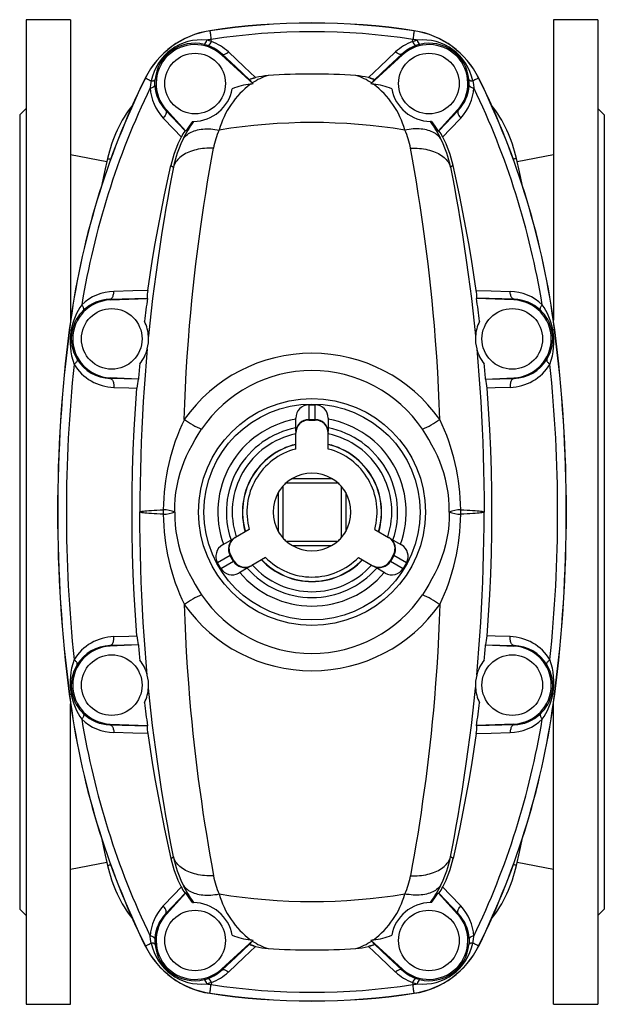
# Model space of a CAD drawing. Extents: x 42 to 832, y -300 to 1153.
# Tile 1 of 5: x 42 to 312, y -300 to 155. Entities that reach past the tile are written whole.
import ezdxf

# ---------------------------------------------------------------- set-up
doc = ezdxf.new("R2010")
doc.units = 0
doc.layers.get('0').update_dxf_attribs({"linetype": 'CONTINUOUS'})

msp = doc.modelspace()

# ---------------------------------------------------------------- linework, layer by layer
at = {"color": 7, "linetype": 'CONTINUOUS'}
for p, q in [((65.74, 155.49), (45.24, 155.49)), ((45.24, 155.49), (45.24, -299.51)), ((65.74, 155.49), (65.74, 16.69)), ((309.24, 155.49), (288.74, 155.49)), ((288.74, 155.49), (288.74, 16.69)), ((309.24, 155.49), (309.24, -299.51)), ((135.4, 139.26), (150.1, 125.8)), ((219.08, 139.26), (204.38, 125.8)), ((149.66, 126.25), (150.1, 125.8)), ((204.82, 126.25), (204.38, 125.8)), ((45.24, 114.49), (42.24, 111.49)), ((119, 103.98), (109.97, 113.83)), ((235.48, 103.98), (244.51, 113.83)), ((312.24, 111.49), (309.24, 114.49)), ((42.24, 111.49), (42.24, -255.51)), ((312.24, 111.49), (312.24, -255.51)), ((122.06, 108.49), (122.57, 108.5)), ((232.42, 108.49), (231.92, 108.5)), ((119, 103.98), (118.63, 104.08)), ((235.48, 103.98), (235.85, 104.08)), ((82.45, 89.75), (65.74, 92.99)), ((288.74, 92.99), (272.03, 89.75)), ((83.96, 25.98), (101.26, 26.73)), ((101.1, 26.83), (101.26, 26.73)), ((253.38, 26.83), (253.22, 26.73)), ((270.53, 25.98), (253.22, 26.73)), ((97.07, -10.56), (83.96, -9.99)), ((97.07, -10.56), (96.94, -10.63)), ((257.41, -10.56), (270.53, -9.99)), ((257.41, -10.56), (257.54, -10.63)), ((175.74, -22.53), (178.74, -22.53)), ((169.74, -34.59), (169.74, -28.58)), ((175.74, -29.29), (178.74, -29.29)), ((175.74, -29.51), (178.74, -29.51)), ((184.74, -28.58), (184.74, -34.59)), ((169.74, -34.59), (169.75, -34.89)), ((169.75, -34.89), (169.74, -35.36)), ((169.74, -35.51), (169.74, -35.36)), ((169.74, -42.91), (169.74, -35.51)), ((184.73, -34.89), (184.74, -34.59)), ((184.74, -35.36), (184.73, -34.89)), ((184.74, -35.36), (184.74, -35.51)), ((184.74, -42.91), (184.74, -35.51)), ((165.33, -58.51), (189.15, -58.51)), ((168.18, -56.45), (186.3, -56.45)), ((161.69, -62.94), (161.69, -81.07)), ((163.74, -60.1), (163.74, -83.91)), ((190.74, -60.1), (190.74, -83.91)), ((192.79, -62.94), (192.79, -81.07)), ((148.29, -80.06), (141.88, -83.76)), ((206.19, -80.06), (212.6, -83.76)), ((135.88, -87.22), (141.08, -84.22)), ((141.35, -84.08), (141.08, -84.22)), ((141.76, -83.83), (141.35, -84.08)), ((141.76, -83.83), (141.88, -83.76)), ((165.33, -85.51), (189.15, -85.51)), ((212.6, -83.76), (212.73, -83.83)), ((213.13, -84.08), (212.73, -83.83)), ((213.4, -84.22), (213.13, -84.08)), ((213.4, -84.22), (218.6, -87.22)), ((168.18, -87.56), (186.3, -87.56)), ((135.15, -98.04), (133.65, -95.44)), ((141, -94.66), (139.5, -92.07)), ((141.18, -94.56), (139.68, -91.96)), ((155.79, -93.05), (149.38, -96.75)), ((198.69, -93.05), (205.1, -96.75)), ((214.8, -91.96), (213.3, -94.56)), ((214.99, -92.07), (213.49, -94.66)), ((220.83, -95.44), (219.33, -98.04)), ((148.58, -97.21), (143.38, -100.21)), ((148.58, -97.21), (148.84, -97.05)), ((148.84, -97.05), (149.26, -96.82)), ((149.38, -96.75), (149.26, -96.82)), ((205.23, -96.82), (205.1, -96.75)), ((205.23, -96.82), (205.64, -97.05)), ((205.64, -97.05), (205.9, -97.21)), ((211.1, -100.21), (205.9, -97.21)), ((97.07, -133.45), (83.96, -134.02)), ((97.07, -133.45), (96.94, -133.38)), ((257.41, -133.45), (257.54, -133.38)), ((257.41, -133.45), (270.53, -134.02)), ((65.74, -299.51), (65.74, -160.71)), ((288.74, -299.51), (288.74, -160.71)), ((83.96, -169.99), (101.26, -170.74)), ((101.1, -170.84), (101.26, -170.74)), ((270.53, -169.99), (253.22, -170.74)), ((253.38, -170.84), (253.22, -170.74)), ((65.74, -237.01), (82.45, -233.76)), ((272.03, -233.76), (288.74, -237.01)), ((119, -247.99), (109.97, -257.85)), ((119, -247.99), (118.63, -248.09)), ((235.48, -247.99), (235.85, -248.09)), ((235.48, -247.99), (244.51, -257.85)), ((122.06, -252.51), (122.57, -252.51)), ((232.42, -252.51), (231.92, -252.51)), ((42.24, -255.51), (45.24, -258.51)), ((309.24, -258.51), (312.24, -255.51)), ((135.4, -283.28), (150.1, -269.81)), ((149.66, -270.27), (150.1, -269.81)), ((204.82, -270.27), (204.38, -269.81)), ((219.08, -283.28), (204.38, -269.81)), ((45.24, -299.51), (65.74, -299.51)), ((288.74, -299.51), (309.24, -299.51))]:
    msp.add_line(p, q, dxfattribs=at)
at = {"color": 8, "linetype": 'CONTINUOUS'}
for p, q in [((130.06, 150.34), (130.05, 150.4)), ((224.42, 150.34), (224.43, 150.4)), ((130.82, 145.35), (130.67, 146.39)), ((223.66, 145.35), (223.82, 146.39)), ((135.71, 139.6), (135.4, 139.26)), ((218.77, 139.6), (219.08, 139.26)), ((100.28, 128.52), (100.22, 128.55)), ((150.43, 128.5), (148.99, 128.04)), ((204.05, 128.5), (205.49, 128.04)), ((254.2, 128.52), (254.26, 128.55)), ((109.68, 113.57), (109.97, 113.83)), ((244.8, 113.57), (244.51, 113.83)), ((118.63, 104.08), (109.68, 113.57)), ((235.85, 104.08), (244.8, 113.57)), ((112.01, 88.14), (113.23, 87.35)), ((242.47, 88.14), (241.25, 87.35)), ((83.94, 26.33), (101.1, 26.83)), ((83.94, 26.33), (83.96, 25.98)), ((270.54, 26.33), (253.38, 26.83)), ((270.54, 26.33), (270.53, 25.98)), ((65.2, 12.19), (65.13, 12.2)), ((289.28, 12.19), (289.35, 12.2)), ((83.94, -10.26), (83.96, -9.99)), ((96.94, -10.63), (83.94, -10.26)), ((257.54, -10.63), (270.54, -10.26)), ((270.54, -10.26), (270.53, -9.99)), ((175.74, -22.53), (175.74, -29.29)), ((178.74, -29.29), (178.74, -22.53)), ((175.74, -29.29), (175.74, -29.51)), ((178.74, -29.51), (178.74, -29.29)), ((139.5, -92.07), (133.65, -95.44)), ((135.15, -98.04), (141, -94.66)), ((139.68, -91.96), (139.5, -92.07)), ((141, -94.66), (141.18, -94.56)), ((213.3, -94.56), (213.49, -94.66)), ((213.49, -94.66), (219.33, -98.04)), ((214.99, -92.07), (214.8, -91.96)), ((220.83, -95.44), (214.99, -92.07)), ((96.94, -133.38), (83.94, -133.76)), ((83.94, -133.76), (83.96, -134.02)), ((257.54, -133.38), (270.54, -133.76)), ((270.54, -133.76), (270.53, -134.02)), ((65.2, -156.2), (65.13, -156.21)), ((289.28, -156.2), (289.35, -156.21)), ((83.94, -170.34), (83.96, -169.99)), ((83.94, -170.34), (101.1, -170.84)), ((270.54, -170.34), (253.38, -170.84)), ((270.54, -170.34), (270.53, -169.99)), ((112.01, -232.16), (113.23, -231.36)), ((242.47, -232.16), (241.25, -231.36)), ((118.63, -248.09), (109.68, -257.58)), ((235.85, -248.09), (244.8, -257.58)), ((109.68, -257.58), (109.97, -257.85)), ((244.8, -257.58), (244.51, -257.85)), ((100.28, -272.53), (100.22, -272.56)), ((150.43, -272.51), (148.99, -272.05)), ((204.05, -272.51), (205.49, -272.05)), ((254.2, -272.53), (254.26, -272.56)), ((135.71, -283.61), (135.4, -283.28)), ((218.77, -283.61), (219.08, -283.28)), ((130.82, -289.36), (130.67, -290.4)), ((223.66, -289.36), (223.82, -290.4)), ((130.06, -294.35), (130.05, -294.42)), ((224.42, -294.35), (224.43, -294.42))]:
    msp.add_line(p, q, dxfattribs=at)
at = {"color": 8, "linetype": 'CONTINUOUS', "flags": 128}
for points in [[(130.06, 150.34), (130.07, 150.29), (130.08, 150.19), (130.11, 150.03), (130.14, 149.82), (130.18, 149.55), (130.23, 149.23), (130.29, 148.86), (130.35, 148.45), (130.42, 147.99), (130.5, 147.49), (130.58, 146.96), (130.67, 146.39)], [(224.42, 150.34), (224.41, 150.29), (224.4, 150.19), (224.37, 150.03), (224.34, 149.82), (224.3, 149.55), (224.25, 149.23), (224.19, 148.86), (224.13, 148.45), (224.06, 147.99), (223.98, 147.49), (223.9, 146.96), (223.82, 146.39)], [(130.82, 145.35), (129.77, 145.72), (128.68, 146.03)], [(223.66, 145.35), (224.71, 145.72), (225.8, 146.03)], [(127.38, 144.09), (128.31, 143.84), (129.23, 143.54)], [(227.1, 144.09), (226.17, 143.84), (225.25, 143.54)], [(135.71, 139.6), (135.88, 139.5), (136.09, 139.44), (136.34, 139.43), (136.62, 139.46), (136.92, 139.54), (137.25, 139.67), (137.59, 139.83), (137.94, 140.04), (138.3, 140.29), (138.67, 140.57)], [(135.71, 139.6), (142.03, 133.67), (148.38, 127.72)], [(151.22, 128.72), (145.89, 133.75), (138.67, 140.57)], [(203.26, 128.72), (208.59, 133.75), (215.81, 140.57)], [(218.77, 139.6), (212.45, 133.67), (206.11, 127.72)], [(218.77, 139.6), (218.6, 139.5), (218.39, 139.44), (218.14, 139.43), (217.86, 139.46), (217.56, 139.54), (217.24, 139.67), (216.89, 139.83), (216.54, 140.04), (216.18, 140.29), (215.81, 140.57)], [(100.28, 128.52), (100.32, 128.5), (100.42, 128.45), (100.57, 128.37), (100.78, 128.27), (101.04, 128.14), (101.34, 127.99), (101.69, 127.82), (102.09, 127.63), (102.52, 127.41), (103, 127.18)], [(104.7, 125.05), (104.67, 126.46), (104.75, 127.87)], [(249.78, 125.05), (249.81, 126.46), (249.73, 127.87)], [(254.2, 128.52), (254.16, 128.5), (254.06, 128.45), (253.91, 128.37), (253.7, 128.27), (253.45, 128.14), (253.14, 127.99), (252.79, 127.82), (252.39, 127.63), (251.96, 127.41), (251.48, 127.18)], [(103, 127.18), (102.71, 125.58), (102.51, 123.97)], [(251.48, 127.18), (251.77, 125.58), (251.97, 123.97)], [(109.68, 113.57), (109.81, 113.37), (109.89, 113.14), (109.92, 112.87), (109.9, 112.57), (109.84, 112.24), (109.73, 111.9), (109.57, 111.54), (109.38, 111.17), (109.14, 110.79), (108.87, 110.42), (108.56, 110.05)], [(108.56, 110.05), (113.41, 104.92), (116.85, 101.29)], [(245.92, 110.05), (241.07, 104.92), (237.63, 101.29)], [(244.8, 113.57), (244.67, 113.37), (244.59, 113.14), (244.56, 112.87), (244.58, 112.57), (244.64, 112.24), (244.75, 111.9), (244.91, 111.54), (245.11, 111.17), (245.34, 110.79), (245.62, 110.42), (245.92, 110.05)], [(117.52, 100.04), (117.87, 100.57), (118.25, 101.08), (118.69, 101.56), (119.16, 102.02), (119.68, 102.44), (120.24, 102.84), (120.83, 103.2), (121.47, 103.54), (122.14, 103.84), (122.85, 104.11), (123.59, 104.35), (124.36, 104.56), (125.17, 104.73), (126, 104.86), (126.85, 104.96), (127.73, 105.03), (128.63, 105.06), (129.55, 105.05), (130.49, 105.01), (131.44, 104.93), (132.4, 104.82), (133.38, 104.67), (134.36, 104.49)], [(236.96, 100.04), (236.61, 100.57), (236.23, 101.08), (235.79, 101.56), (235.32, 102.02), (234.8, 102.44), (234.24, 102.84), (233.65, 103.2), (233.01, 103.54), (232.34, 103.84), (231.63, 104.11), (230.89, 104.35), (230.12, 104.56), (229.32, 104.73), (228.49, 104.86), (227.63, 104.96), (226.75, 105.03), (225.85, 105.06), (224.93, 105.05), (223.99, 105.01), (223.04, 104.93), (222.08, 104.82), (221.1, 104.67), (220.12, 104.49)], [(131.75, 96.09), (130.71, 96.12), (129.68, 96.12), (128.66, 96.09), (127.66, 96.02), (126.66, 95.92), (125.69, 95.79), (124.74, 95.63), (123.81, 95.43), (122.91, 95.21), (122.03, 94.95), (121.18, 94.66), (120.37, 94.34), (119.59, 93.99), (118.84, 93.62), (118.13, 93.22), (117.46, 92.79), (116.84, 92.34), (116.25, 91.86), (115.71, 91.36), (115.21, 90.84), (114.76, 90.3), (114.35, 89.75), (114, 89.17), (113.69, 88.58), (113.44, 87.97), (113.23, 87.35)], [(118.27, -29.26), (118.51, -21.92), (118.82, -14.62), (119.19, -7.36), (119.64, -0.12), (120.15, 7.08), (120.72, 14.2), (121.23, 20), (121.78, 25.76), (122.36, 31.46), (122.98, 37.11), (123.64, 42.7), (124.21, 47.34), (124.8, 51.95), (125.41, 56.51), (126.03, 60.95), (126.67, 65.35), (127.32, 69.7), (128.17, 75.15), (129.04, 80.52), (129.93, 85.8), (130.84, 90.99), (131.75, 96.09)], [(222.73, 96.09), (223.77, 96.12), (224.8, 96.12), (225.82, 96.09), (226.83, 96.02), (227.82, 95.92), (228.79, 95.79), (229.74, 95.63), (230.67, 95.43), (231.57, 95.21), (232.45, 94.95), (233.3, 94.66), (234.11, 94.34), (234.89, 93.99), (235.64, 93.62), (236.35, 93.22), (237.02, 92.79), (237.64, 92.34), (238.23, 91.86), (238.77, 91.36), (239.27, 90.84), (239.72, 90.3), (240.13, 89.75), (240.48, 89.17), (240.79, 88.58), (241.04, 87.97), (241.25, 87.35)], [(236.21, -29.26), (235.97, -21.92), (235.66, -14.62), (235.29, -7.36), (234.84, -0.12), (234.33, 7.08), (233.76, 14.2), (233.25, 20), (232.7, 25.76), (232.12, 31.46), (231.5, 37.11), (230.85, 42.7), (230.27, 47.34), (229.68, 51.95), (229.07, 56.51), (228.45, 60.95), (227.81, 65.35), (227.16, 69.7), (226.31, 75.15), (225.44, 80.52), (224.55, 85.8), (223.65, 90.99), (222.73, 96.09)], [(82.8, 91.31), (82.83, 91.31), (82.9, 91.29), (83.03, 91.26), (83.2, 91.22), (83.42, 91.17), (83.68, 91.12), (83.99, 91.05), (84.23, 90.99)], [(271.68, 91.31), (271.66, 91.31), (271.58, 91.29), (271.45, 91.26), (271.28, 91.22), (271.06, 91.17), (270.8, 91.12), (270.49, 91.05), (270.26, 90.99)], [(113.23, 87.35), (112.35, 82.72), (111.47, 78), (110.61, 73.21), (109.76, 68.35), (108.93, 63.42), (107.91, 57.11), (106.92, 50.7), (105.98, 44.3), (105.08, 37.8), (104.34, 32.24), (103.64, 26.61), (102.98, 20.94), (102.34, 15.21), (101.75, 9.43), (101.71, 9.06)], [(241.25, 87.35), (242.14, 82.72), (243.01, 78), (243.87, 73.21), (244.72, 68.35), (245.55, 63.42), (246.58, 57.11), (247.56, 50.7), (248.5, 44.3), (249.41, 37.8), (250.14, 32.24), (250.84, 26.61), (251.5, 20.94), (252.14, 15.21), (252.73, 9.43), (252.77, 9.06)], [(83.94, 26.33), (84.17, 26.38), (84.4, 26.49), (84.62, 26.65), (84.82, 26.86), (85.01, 27.12), (85.19, 27.43), (85.34, 27.78), (85.47, 28.17), (85.57, 28.58), (85.65, 29.03), (85.71, 29.49), (85.73, 29.96)], [(101.42, 30.39), (94.45, 30.2), (85.73, 29.96)], [(253.06, 30.39), (260.03, 30.2), (268.75, 29.96)], [(270.54, 26.33), (270.31, 26.38), (270.08, 26.49), (269.86, 26.65), (269.66, 26.86), (269.47, 27.12), (269.3, 27.43), (269.14, 27.78), (269.01, 28.17), (268.91, 28.58), (268.83, 29.03), (268.78, 29.49), (268.75, 29.96)], [(71.75, 21.25), (71.83, 21.38), (71.87, 21.55), (71.88, 21.74), (71.85, 21.97), (71.78, 22.23), (71.68, 22.51), (71.54, 22.81), (71.36, 23.12), (71.16, 23.45), (70.93, 23.79)], [(282.73, 21.25), (282.65, 21.38), (282.61, 21.55), (282.6, 21.74), (282.63, 21.97), (282.7, 22.23), (282.81, 22.51), (282.95, 22.81), (283.12, 23.12), (283.32, 23.45), (283.55, 23.79)], [(65.2, 12.19), (65.22, 12.19), (65.27, 12.18), (65.34, 12.17), (65.44, 12.16), (65.56, 12.15), (65.7, 12.13), (65.86, 12.11), (66.05, 12.08)], [(289.28, 12.19), (289.26, 12.19), (289.21, 12.18), (289.14, 12.17), (289.04, 12.16), (288.92, 12.15), (288.78, 12.13), (288.62, 12.11), (288.43, 12.08)], [(101.17, 3.44), (100.63, -2.62), (100.14, -8.71), (99.69, -14.84), (99.28, -21.01), (98.92, -27.24), (98.61, -33.5), (98.35, -39.72), (98.13, -45.96), (97.96, -52.45), (97.84, -58.96), (97.78, -65.48), (97.77, -72.01)], [(253.31, 3.44), (253.85, -2.62), (254.34, -8.71), (254.79, -14.84), (255.2, -21.01), (255.56, -27.24), (255.87, -33.5), (256.13, -39.72), (256.35, -45.96), (256.52, -52.45), (256.64, -58.96), (256.7, -65.48), (256.72, -72.01)], [(68.81, -1.52), (68.85, -1.67), (68.85, -1.84), (68.81, -2.04), (68.72, -2.25), (68.59, -2.48), (68.41, -2.73), (68.2, -2.98), (67.95, -3.24), (67.67, -3.51), (67.36, -3.78)], [(285.68, -1.52), (285.63, -1.67), (285.63, -1.84), (285.67, -2.04), (285.76, -2.25), (285.89, -2.48), (286.07, -2.73), (286.28, -2.98), (286.53, -3.24), (286.81, -3.51), (287.12, -3.78)], [(83.94, -10.26), (84.18, -10.31), (84.42, -10.42), (84.64, -10.58), (84.85, -10.8), (85.04, -11.07), (85.22, -11.38), (85.38, -11.74), (85.51, -12.13), (85.61, -12.55), (85.69, -13), (85.75, -13.47), (85.77, -13.95), (85.76, -14.43)], [(270.54, -10.26), (270.3, -10.31), (270.07, -10.42), (269.84, -10.58), (269.63, -10.8), (269.44, -11.07), (269.26, -11.38), (269.1, -11.74), (268.97, -12.13), (268.87, -12.55), (268.79, -13), (268.74, -13.47), (268.71, -13.95), (268.72, -14.43)], [(85.76, -14.43), (92.69, -14.63), (96.4, -14.74)], [(268.72, -14.43), (261.79, -14.63), (258.09, -14.74)], [(113.9, -72.01), (113.9, -68.99), (114.07, -65.98), (114.4, -62.98), (114.91, -59.91), (115.59, -56.87), (116.42, -53.87), (117.28, -51.24), (118.26, -48.64), (119.34, -46.09), (120.52, -43.58), (121.83, -41.05), (123.23, -38.57), (124.71, -36.14), (126.26, -33.77)], [(240.58, -72.01), (240.58, -68.99), (240.41, -65.98), (240.08, -62.98), (239.57, -59.91), (238.89, -56.87), (238.06, -53.87), (237.2, -51.24), (236.22, -48.64), (235.14, -46.09), (233.96, -43.58), (232.65, -41.05), (231.25, -38.57), (229.77, -36.14), (228.22, -33.77)], [(97.77, -72.01), (97.77, -72), (97.94, -71.9), (98.27, -71.8), (98.77, -71.69), (99.41, -71.6), (100.1, -71.51), (100.9, -71.43), (101.91, -71.35), (103.05, -71.27), (104.3, -71.19), (105.65, -71.12), (107.07, -71.06), (108.57, -71.01)], [(101.17, -147.45), (100.63, -141.4), (100.14, -135.3), (99.69, -129.17), (99.28, -123), (98.92, -116.77), (98.61, -110.51), (98.35, -104.3), (98.13, -98.06), (97.96, -91.56), (97.84, -85.06), (97.78, -78.54), (97.77, -72.01)], [(108.57, -73.01), (107.07, -72.95), (105.65, -72.89), (104.3, -72.82), (103.05, -72.74), (101.91, -72.66), (100.9, -72.58), (100.1, -72.5), (99.41, -72.42), (98.77, -72.32), (98.27, -72.22), (97.94, -72.11), (97.77, -72.01), (97.77, -72.01)], [(113.9, -72.01), (113.9, -75.02), (114.07, -78.03), (114.4, -81.03), (114.91, -84.1), (115.59, -87.14), (116.42, -90.14), (117.28, -92.77), (118.26, -95.37), (119.34, -97.92), (120.52, -100.43), (121.83, -102.96), (123.23, -105.45), (124.71, -107.87), (126.26, -110.24)], [(240.58, -72.01), (240.58, -75.02), (240.41, -78.03), (240.08, -81.03), (239.57, -84.1), (238.89, -87.14), (238.06, -90.14), (237.2, -92.77), (236.22, -95.37), (235.14, -97.92), (233.96, -100.43), (232.65, -102.96), (231.25, -105.45), (229.77, -107.87), (228.22, -110.24)], [(245.91, -71.01), (247.41, -71.06), (248.83, -71.12), (250.17, -71.19), (251.4, -71.26), (252.55, -71.35), (253.58, -71.43), (254.38, -71.51), (255.07, -71.6), (255.71, -71.69), (256.2, -71.79), (256.54, -71.9), (256.71, -72), (256.72, -72.01)], [(256.72, -72.01), (256.71, -72.01), (256.55, -72.11), (256.22, -72.21), (255.73, -72.32), (255.07, -72.42), (254.38, -72.5), (253.58, -72.58), (252.59, -72.66), (251.47, -72.74), (250.21, -72.82), (248.83, -72.89), (247.42, -72.95), (245.91, -73.01)], [(253.31, -147.45), (253.85, -141.4), (254.34, -135.3), (254.79, -129.17), (255.2, -123), (255.56, -116.77), (255.87, -110.51), (256.13, -104.3), (256.35, -98.06), (256.52, -91.56), (256.64, -85.06), (256.7, -78.54), (256.72, -72.01)], [(118.27, -114.76), (118.51, -122.1), (118.82, -129.4), (119.19, -136.65), (119.64, -143.9), (120.15, -151.09), (120.72, -158.22), (121.19, -163.65), (121.71, -169.04), (122.25, -174.39), (122.82, -179.69), (123.43, -184.98), (124.06, -190.22), (124.73, -195.4), (125.41, -200.52), (126.14, -205.69), (126.88, -210.8), (127.65, -215.84), (128.44, -220.81), (129.24, -225.75), (130.07, -230.61), (130.91, -235.4), (131.75, -240.1)], [(236.21, -114.76), (235.97, -122.1), (235.66, -129.4), (235.29, -136.65), (234.84, -143.9), (234.33, -151.09), (233.76, -158.22), (233.29, -163.65), (232.77, -169.04), (232.23, -174.39), (231.66, -179.69), (231.05, -184.98), (230.42, -190.22), (229.76, -195.4), (229.07, -200.52), (228.35, -205.69), (227.6, -210.8), (226.83, -215.84), (226.05, -220.81), (225.24, -225.75), (224.41, -230.61), (223.58, -235.4), (222.73, -240.1)], [(83.94, -133.76), (84.18, -133.71), (84.42, -133.6), (84.64, -133.43), (84.85, -133.21), (85.04, -132.95), (85.22, -132.63), (85.38, -132.28), (85.51, -131.88), (85.61, -131.46), (85.69, -131.01), (85.75, -130.54), (85.77, -130.06), (85.76, -129.58)], [(85.76, -129.58), (92.69, -129.38), (96.4, -129.27)], [(268.72, -129.58), (261.79, -129.38), (258.09, -129.27)], [(270.54, -133.76), (270.3, -133.71), (270.07, -133.6), (269.84, -133.43), (269.63, -133.21), (269.44, -132.95), (269.26, -132.63), (269.1, -132.28), (268.97, -131.88), (268.87, -131.46), (268.79, -131.01), (268.74, -130.54), (268.71, -130.06), (268.72, -129.58)], [(68.81, -142.49), (68.85, -142.34), (68.85, -142.17), (68.81, -141.98), (68.72, -141.76), (68.59, -141.53), (68.41, -141.29), (68.2, -141.03), (67.95, -140.77), (67.67, -140.5), (67.36, -140.23)], [(285.68, -142.49), (285.63, -142.34), (285.63, -142.17), (285.67, -141.98), (285.76, -141.76), (285.89, -141.53), (286.07, -141.29), (286.28, -141.03), (286.53, -140.77), (286.81, -140.5), (287.12, -140.23)], [(113.23, -231.36), (112.35, -226.73), (111.47, -222.01), (110.61, -217.23), (109.76, -212.36), (108.93, -207.43), (107.91, -201.13), (106.92, -194.72), (105.98, -188.31), (105.08, -181.82), (104.34, -176.25), (103.64, -170.63), (102.98, -164.95), (102.34, -159.22), (101.75, -153.44), (101.71, -153.07)], [(241.25, -231.36), (242.14, -226.73), (243.01, -222.01), (243.87, -217.23), (244.72, -212.36), (245.55, -207.43), (246.58, -201.13), (247.56, -194.72), (248.5, -188.31), (249.41, -181.82), (250.14, -176.25), (250.84, -170.63), (251.5, -164.95), (252.14, -159.22), (252.73, -153.44), (252.77, -153.07)], [(65.2, -156.2), (65.22, -156.2), (65.27, -156.2), (65.34, -156.19), (65.44, -156.17), (65.56, -156.16), (65.7, -156.14), (65.86, -156.12), (66.05, -156.1)], [(289.28, -156.2), (289.26, -156.2), (289.21, -156.2), (289.14, -156.19), (289.04, -156.17), (288.92, -156.16), (288.78, -156.14), (288.62, -156.12), (288.43, -156.1)], [(71.75, -165.26), (71.83, -165.39), (71.87, -165.56), (71.88, -165.76), (71.85, -165.98), (71.78, -166.24), (71.68, -166.52), (71.54, -166.82), (71.36, -167.13), (71.16, -167.46), (70.93, -167.8)], [(282.73, -165.26), (282.65, -165.39), (282.61, -165.56), (282.6, -165.76), (282.63, -165.98), (282.7, -166.24), (282.81, -166.52), (282.95, -166.82), (283.12, -167.13), (283.32, -167.46), (283.55, -167.8)], [(83.94, -170.34), (84.17, -170.39), (84.4, -170.5), (84.62, -170.66), (84.82, -170.87), (85.01, -171.14), (85.19, -171.44), (85.34, -171.79), (85.47, -172.18), (85.57, -172.6), (85.65, -173.04), (85.71, -173.5), (85.73, -173.97)], [(270.54, -170.34), (270.31, -170.39), (270.08, -170.5), (269.86, -170.66), (269.66, -170.87), (269.47, -171.14), (269.3, -171.44), (269.14, -171.79), (269.01, -172.18), (268.91, -172.6), (268.83, -173.04), (268.78, -173.5), (268.75, -173.97)], [(101.42, -174.4), (94.45, -174.21), (85.73, -173.97)], [(253.06, -174.4), (260.03, -174.21), (268.75, -173.97)], [(131.75, -240.1), (130.71, -240.14), (129.68, -240.14), (128.66, -240.1), (127.66, -240.04), (126.66, -239.94), (125.69, -239.8), (124.74, -239.64), (123.81, -239.44), (122.91, -239.22), (122.03, -238.96), (121.18, -238.67), (120.37, -238.35), (119.59, -238.01), (118.84, -237.63), (118.13, -237.23), (117.46, -236.8), (116.84, -236.35), (116.25, -235.88), (115.71, -235.38), (115.21, -234.86), (114.76, -234.32), (114.35, -233.76), (114, -233.18), (113.69, -232.59), (113.44, -231.98), (113.23, -231.36)], [(222.73, -240.1), (223.77, -240.14), (224.8, -240.14), (225.82, -240.1), (226.83, -240.04), (227.82, -239.94), (228.79, -239.8), (229.74, -239.64), (230.67, -239.44), (231.57, -239.22), (232.45, -238.96), (233.3, -238.67), (234.11, -238.35), (234.89, -238.01), (235.64, -237.63), (236.35, -237.23), (237.02, -236.8), (237.64, -236.35), (238.23, -235.88), (238.77, -235.38), (239.27, -234.86), (239.72, -234.32), (240.13, -233.76), (240.48, -233.18), (240.79, -232.59), (241.04, -231.98), (241.25, -231.36)], [(82.8, -235.33), (82.83, -235.32), (82.9, -235.3), (83.03, -235.27), (83.2, -235.24), (83.42, -235.19), (83.68, -235.13), (83.99, -235.06), (84.23, -235.01)], [(271.68, -235.33), (271.66, -235.32), (271.58, -235.3), (271.45, -235.27), (271.28, -235.24), (271.06, -235.19), (270.8, -235.13), (270.49, -235.06), (270.26, -235.01)], [(108.56, -254.06), (113.41, -248.93), (116.85, -245.3)], [(117.52, -244.06), (117.87, -244.59), (118.25, -245.09), (118.69, -245.57), (119.16, -246.03), (119.68, -246.45), (120.24, -246.85), (120.83, -247.22), (121.47, -247.55), (122.14, -247.86), (122.85, -248.13), (123.59, -248.36), (124.36, -248.57), (125.17, -248.74), (126, -248.87), (126.85, -248.97), (127.73, -249.04), (128.63, -249.07), (129.55, -249.06), (130.49, -249.02), (131.44, -248.94), (132.4, -248.83), (133.38, -248.69), (134.36, -248.5)], [(236.96, -244.06), (236.61, -244.59), (236.23, -245.09), (235.79, -245.57), (235.32, -246.03), (234.8, -246.45), (234.24, -246.85), (233.65, -247.22), (233.01, -247.55), (232.34, -247.86), (231.63, -248.13), (230.89, -248.36), (230.12, -248.57), (229.32, -248.74), (228.49, -248.87), (227.63, -248.97), (226.75, -249.04), (225.85, -249.07), (224.93, -249.06), (223.99, -249.02), (223.04, -248.94), (222.08, -248.83), (221.1, -248.69), (220.12, -248.5)], [(245.92, -254.06), (241.07, -248.93), (237.63, -245.3)], [(109.68, -257.58), (109.81, -257.39), (109.89, -257.15), (109.92, -256.88), (109.9, -256.58), (109.84, -256.26), (109.73, -255.91), (109.57, -255.55), (109.38, -255.18), (109.14, -254.8), (108.87, -254.43), (108.56, -254.06)], [(244.8, -257.58), (244.67, -257.39), (244.59, -257.15), (244.56, -256.88), (244.58, -256.58), (244.64, -256.26), (244.75, -255.91), (244.91, -255.55), (245.11, -255.18), (245.34, -254.8), (245.62, -254.43), (245.92, -254.06)], [(103, -271.19), (102.71, -269.6), (102.51, -267.99)], [(251.48, -271.19), (251.77, -269.6), (251.97, -267.99)], [(100.28, -272.53), (100.32, -272.51), (100.42, -272.46), (100.57, -272.38), (100.78, -272.28), (101.04, -272.16), (101.34, -272.01), (101.69, -271.83), (102.09, -271.64), (102.52, -271.42), (103, -271.19)], [(104.7, -269.06), (104.67, -270.47), (104.75, -271.88)], [(135.71, -283.61), (142.03, -277.68), (148.38, -271.74)], [(151.22, -272.73), (145.89, -277.76), (138.67, -284.58)], [(203.26, -272.73), (208.59, -277.76), (215.81, -284.58)], [(218.77, -283.61), (212.45, -277.68), (206.11, -271.74)], [(249.78, -269.06), (249.81, -270.47), (249.73, -271.88)], [(254.2, -272.53), (254.16, -272.51), (254.06, -272.46), (253.91, -272.38), (253.7, -272.28), (253.45, -272.16), (253.14, -272.01), (252.79, -271.83), (252.39, -271.64), (251.96, -271.42), (251.48, -271.19)], [(135.71, -283.61), (135.88, -283.51), (136.09, -283.45), (136.34, -283.44), (136.62, -283.47), (136.92, -283.55), (137.25, -283.68), (137.59, -283.85), (137.94, -284.05), (138.3, -284.3), (138.67, -284.58)], [(218.77, -283.61), (218.6, -283.51), (218.39, -283.45), (218.14, -283.44), (217.86, -283.47), (217.56, -283.55), (217.24, -283.68), (216.89, -283.85), (216.54, -284.05), (216.18, -284.3), (215.81, -284.58)], [(127.38, -288.1), (128.31, -287.85), (129.23, -287.56)], [(130.82, -289.36), (129.77, -289.73), (128.68, -290.04)], [(130.06, -294.35), (130.07, -294.31), (130.08, -294.2), (130.11, -294.04), (130.14, -293.83), (130.18, -293.56), (130.23, -293.24), (130.29, -292.87), (130.35, -292.46), (130.42, -292), (130.5, -291.5), (130.58, -290.97), (130.67, -290.4)], [(223.66, -289.36), (224.71, -289.73), (225.8, -290.04)], [(224.42, -294.35), (224.41, -294.31), (224.4, -294.2), (224.37, -294.04), (224.34, -293.83), (224.3, -293.56), (224.25, -293.24), (224.19, -292.87), (224.13, -292.46), (224.06, -292), (223.98, -291.5), (223.9, -290.97), (223.82, -290.4)], [(227.1, -288.1), (226.17, -287.85), (225.25, -287.56)]]:
    msp.add_lwpolyline(points, dxfattribs=at)
at = {"color": 7, "linetype": 'CONTINUOUS', "flags": 128}
for points in [[(150.43, 128.5), (150.82, 128.61), (151.22, 128.72)], [(204.05, 128.5), (203.67, 128.61), (203.26, 128.72)], [(122.06, 108.49), (120.47, 106.28), (119, 103.98)], [(232.42, 108.49), (234.01, 106.28), (235.48, 103.98)], [(82.8, 91.31), (81.47, 85.24), (80.22, 79.34)], [(274.26, 79.34), (273.01, 85.24), (271.68, 91.31)], [(101.42, 30.39), (102.49, 37.65), (103.64, 44.9), (104.85, 52.14), (106.14, 59.36), (107.5, 66.58), (108.93, 73.79), (110.44, 80.97), (112.01, 88.14)], [(253.06, 30.39), (251.99, 37.65), (250.85, 44.9), (249.63, 52.14), (248.34, 59.36), (246.98, 66.58), (245.55, 73.79), (244.04, 80.97), (242.47, 88.14)], [(96.4, -129.27), (95.7, -119.75), (95.13, -110.22), (94.69, -100.69), (94.37, -91.13), (94.18, -81.57), (94.12, -72.01), (94.18, -62.46), (94.37, -52.91), (94.69, -43.37), (95.13, -33.82), (95.7, -24.27), (96.4, -14.74)], [(258.09, -129.27), (258.78, -119.75), (259.35, -110.22), (259.79, -100.69), (260.11, -91.13), (260.3, -81.57), (260.36, -72.01), (260.3, -62.46), (260.11, -52.91), (259.79, -43.37), (259.35, -33.82), (258.78, -24.27), (258.09, -14.74)], [(101.42, -174.4), (102.49, -181.67), (103.64, -188.91), (104.85, -196.15), (106.14, -203.38), (107.5, -210.6), (108.93, -217.8), (110.44, -224.99), (112.01, -232.16)], [(253.06, -174.4), (251.99, -181.67), (250.85, -188.91), (249.63, -196.15), (248.34, -203.38), (246.98, -210.6), (245.55, -217.8), (244.04, -224.99), (242.47, -232.16)], [(80.22, -223.35), (81.47, -229.26), (82.8, -235.33)], [(271.68, -235.33), (273.01, -229.26), (274.26, -223.35)], [(122.06, -252.51), (120.47, -250.29), (119, -247.99)], [(232.42, -252.51), (234.01, -250.29), (235.48, -247.99)], [(150.43, -272.51), (150.82, -272.62), (151.22, -272.73)], [(204.05, -272.51), (203.67, -272.62), (203.26, -272.73)]]:
    msp.add_lwpolyline(points, dxfattribs=at)
at = {"color": 7, "linetype": 'CONTINUOUS'}
for centre, radius in [((123.24, 125.99), 14), ((231.24, 125.99), 14), ((84.74, 7.99), 14), ((269.74, 7.99), 14), ((177.24, -72.01), 52.4), ((177.24, -72.01), 49.9), ((84.74, -152.01), 14), ((269.74, -152.01), 14), ((123.24, -270.01), 14), ((231.24, -270.01), 14)]:
    msp.add_circle(centre, radius, dxfattribs=at)
for centre, radius, start, end in [((136.1, 110.86), 40, 98.6993, 153.7663), ((177.24, -158.01), 312, 81.3007, 98.6993), ((218.38, 110.86), 40, 26.2337, 81.3007), ((123.24, 125.99), 18, 47.5, 222.5), ((231.24, 125.99), 18, 317.5, 132.5), ((432.11, -35.01), 370, 153.7663, 172.6699), ((149.13, 127), 1.05, 97.6994, 136.2512), ((158.81, 135.52), 13.03, 216.7641, 225.3546), ((157.46, 104.06), 25.44, 106.0574, 109.4563), ((159.29, 97.88), 31.87, 94.2039, 104.6635), ((177.24, -158.01), 288.39, 85.9657, 94.0343), ((195.19, 97.88), 31.87, 75.3365, 85.7961), ((197.02, 104.06), 25.44, 70.5437, 73.9426), ((195.67, 135.52), 13.03, 314.6454, 323.2359), ((205.35, 127), 1.05, 43.7488, 82.3006), ((-77.63, -35.01), 370, 7.3301, 26.2337), ((122.24, 126.99), 18.5, 271.003, 349.3716), ((151.92, 95.34), 30.49, 95.8756, 112.1596), ((177.24, -158.01), 285.1, 95.4633, 95.7248), ((177.24, -158.01), 285.1, 84.2752, 84.5367), ((202.56, 95.34), 30.49, 67.8404, 84.1244), ((232.24, 126.99), 18.5, 190.6284, 268.997), ((145.25, 77.33), 64, 142.5759, 167.3798), ((209.23, 77.33), 64, 12.6202, 37.4241), ((164, 76.46), 53.28, 152.2309, 167.3342), ((127.29, 96.6), 11.44, 139.1969, 155.8195), ((227.19, 96.6), 11.44, 24.1805, 40.8031), ((190.48, 76.46), 53.28, 12.6658, 27.7691), ((120.82, 26.86), 19.72, 169.666, 180.0787), ((233.66, 26.86), 19.72, 359.9213, 10.334), ((84.74, 7.99), 18, 92.5, 267.5), ((812.24, -72.01), 717.81, 172.09357, 172.94847), ((-457.76, -72.01), 717.81, 7.05153, 7.90643), ((269.74, 7.99), 18, 272.5, 87.5), ((83.31, 8.01), 18.43, 3.2636, 26.076), ((271.17, 8.01), 18.43, 153.924, 176.7364), ((719.74, -72.01), 660, 172.66987, 187.33013), ((-365.26, -72.01), 660, 352.66987, 7.33013), ((83.24, 7.99), 18.5, 345.7406, 3.3073), ((271.24, 7.99), 18.5, 176.6927, 194.2594), ((83.34, 7.95), 18.39, 321.3712, 345.812), ((271.14, 7.95), 18.39, 194.188, 218.6288), ((812.24, -72.01), 717.81, 174.52644, 175.08944), ((-457.76, -72.01), 717.81, 4.91056, 5.47356), ((118.46, -15.59), 22.08, 167.0233, 177.7979), ((236.02, -15.59), 22.08, 2.2021, 12.9767), ((175.76, -28.56), 6.02, 90.2198, 180.2089), ((178.72, -28.56), 6.02, 359.7818, 89.7895), ((177.24, -72.01), 43.5, 99.9282, 200.0718), ((175.74, -35.51), 6, 90.0011, 180.0011), ((175.74, -35.29), 6, 89.9861, 176.1966), ((178.74, -35.29), 6, 3.8034, 90.0139), ((178.74, -35.51), 6, 359.9989, 89.9989), ((177.24, -72.01), 43.5, 339.9282, 80.0718), ((177.24, -72.01), 39.56, 100.9297, 199.0703), ((177.24, -72.01), 36.85, 101.7433, 198.2567), ((177.24, -72.01), 39.56, 340.9297, 79.0703), ((177.24, -72.01), 36.85, 341.7433, 78.2567), ((177.24, -72.01), 32.16, 103.4873, 196.5127), ((177.24, -72.01), 32.16, 343.4873, 76.5127), ((177.24, -72.01), 18, 59.7691, 120.2309), ((177.24, -72.01), 18, 131.4096, 138.5904), ((177.24, -72.01), 18, 120.2309, 131.4096), ((177.24, -72.01), 18, 48.5904, 59.7691), ((177.24, -72.01), 18, 41.4096, 48.5904), ((177.24, -72.01), 18, 149.7691, 210.2309), ((177.24, -72.01), 18, 138.5904, 149.7691), ((177.24, -72.01), 18, 30.2309, 41.4096), ((177.24, -72.01), 18, 329.7691, 30.2309), ((177.24, -72.01), 18, 210.2309, 221.4096), ((177.24, -72.01), 18, 318.5904, 329.7691), ((144.69, -89.07), 6, 123.8034, 210.014), ((144.88, -88.96), 6, 119.9989, 209.9989), ((177.24, -72.01), 18, 221.4096, 228.5904), ((177.24, -72.01), 18, 228.5904, 239.7691), ((177.24, -72.01), 18, 300.2309, 311.4096), ((177.24, -72.01), 18, 311.4096, 318.5904), ((209.6, -88.96), 6, 330.0011, 60.0011), ((209.79, -89.07), 6, 329.986, 56.1966), ((138.87, -92.45), 6.02, 119.7818, 209.7895), ((177.24, -72.01), 18, 239.7691, 300.2309), ((215.61, -92.45), 6.02, 330.2198, 60.2089), ((146.19, -91.67), 6, 209.9861, 296.1966), ((146.38, -91.56), 6, 210.0011, 300.0011), ((177.24, -72.01), 32.16, 223.4873, 316.5127), ((208.1, -91.56), 6, 239.9989, 329.9989), ((208.29, -91.67), 6, 243.8034, 330.0139), ((140.35, -95.01), 6.02, 210.2198, 300.2089), ((177.24, -72.01), 43.5, 219.9282, 320.0718), ((177.24, -72.01), 39.56, 220.9297, 319.0703), ((177.24, -72.01), 36.85, 221.7433, 318.2567), ((214.13, -95.01), 6.02, 239.7818, 329.7895), ((118.46, -128.43), 22.08, 182.2021, 192.9767), ((236.02, -128.43), 22.08, 347.0233, 357.7979), ((84.74, -152.01), 18, 92.5, 267.5), ((812.24, -72.01), 717.81, 184.91056, 185.47356), ((-457.76, -72.01), 717.81, 354.52644, 355.08944), ((269.74, -152.01), 18, 272.5, 87.5), ((83.34, -151.96), 18.39, 14.188, 38.6288), ((271.14, -151.96), 18.39, 141.3712, 165.812), ((83.24, -152.01), 18.5, 356.6927, 14.2594), ((271.24, -152.01), 18.5, 165.7406, 183.3073), ((83.31, -152.02), 18.43, 333.924, 356.7364), ((271.17, -152.02), 18.43, 183.2636, 206.076), ((432.11, -109.01), 370, 187.3301, 206.2337), ((-77.63, -109.01), 370, 333.7663, 352.6699), ((812.24, -72.01), 717.81, 187.05153, 187.90643), ((-457.76, -72.01), 717.81, 352.09357, 352.94847), ((120.82, -170.87), 19.72, 179.9213, 190.334), ((233.66, -170.87), 19.72, 349.666, 0.0787), ((145.25, -221.34), 64, 192.6202, 217.4241), ((164, -220.47), 53.28, 192.6658, 207.7691), ((190.48, -220.47), 53.28, 332.2309, 347.3342), ((209.23, -221.34), 64, 322.5759, 347.3798), ((127.29, -240.61), 11.44, 204.1805, 220.8031), ((227.19, -240.61), 11.44, 319.1969, 335.8195), ((122.24, -271), 18.5, 10.6284, 88.997), ((232.24, -271), 18.5, 91.003, 169.3716), ((123.24, -270.01), 18, 137.5, 312.5), ((231.24, -270.01), 18, 227.5, 42.5), ((151.92, -239.36), 30.49, 247.8404, 264.1244), ((202.56, -239.36), 30.49, 275.8756, 292.1596), ((136.1, -254.88), 40, 206.2337, 261.3007), ((158.81, -279.53), 13.03, 134.6454, 143.2359), ((149.13, -271.01), 1.05, 223.7488, 262.3006), ((177.24, 13.99), 285.1, 264.2752, 264.5367), ((157.46, -248.07), 25.44, 250.5437, 253.9426), ((159.29, -241.9), 31.87, 255.3365, 265.7961), ((195.19, -241.9), 31.87, 274.2039, 284.6635), ((197.02, -248.07), 25.44, 286.0574, 289.4563), ((177.24, 13.99), 285.1, 275.4633, 275.7248), ((195.67, -279.53), 13.03, 36.7641, 45.3546), ((205.35, -271.01), 1.05, 277.6994, 316.2512), ((218.38, -254.88), 40, 278.6993, 333.7663), ((177.24, 13.99), 288.39, 265.9657, 274.0343), ((177.24, 13.99), 312, 261.3007, 278.6993)]:
    msp.add_arc(centre, radius, start, end, dxfattribs=at)
at = {"color": 8, "linetype": 'CONTINUOUS'}
for centre, radius, start, end in [((136.1, 110.86), 39.93, 98.6993, 153.7663), ((177.24, -158.01), 311.93, 81.3007, 98.6993), ((218.38, 110.86), 39.93, 26.2337, 81.3007), ((126.06, 122.68), 23.49, 83.5779, 168.9718), ((125.91, 146.48), 2.81, 301.5041, 350.6863), ((136.1, 110.86), 35.94, 98.6993, 101.9103), ((177.24, -158.01), 307.94, 81.3007, 98.6993), ((218.38, 110.86), 35.94, 78.0897, 81.3007), ((228.42, 122.68), 23.49, 11.0282, 96.4221), ((228.57, 146.48), 2.81, 189.3137, 238.4959), ((123.06, 126.22), 18.38, 76.3946, 174.8522), ((128.17, 146.09), 2.75, 292.6386, 344.539), ((123.18, 126.32), 18.26, 46.6877, 70.6642), ((123.46, 124.47), 22.14, 46.631, 70.5844), ((231.02, 124.47), 22.14, 109.4156, 133.369), ((231.3, 126.32), 18.26, 109.3358, 133.3123), ((226.31, 146.09), 2.75, 195.461, 247.3614), ((231.42, 126.22), 18.38, 5.1478, 103.6054), ((432.11, -35.01), 369.93, 153.7663, 172.6699), ((103.22, 129.16), 2, 263.5168, 319.723), ((164.98, 103.02), 27.83, 106.7674, 123.4094), ((189.5, 103.02), 27.83, 56.5906, 73.2326), ((251.26, 129.16), 2, 220.277, 276.4832), ((-77.63, -35.01), 369.93, 7.3301, 26.2337), ((432.11, -35.01), 365.94, 154.2499, 170.7545), ((102.53, 126.71), 2.74, 269.6271, 322.5329), ((124.7, 125.33), 22.23, 183.5102, 223.4462), ((122.94, 126.14), 18.27, 183.4337, 223.471), ((172.81, 93.79), 39.91, 126.9816, 164.4439), ((181.67, 93.79), 39.91, 15.5561, 53.0184), ((231.54, 126.14), 18.27, 316.529, 356.5663), ((229.79, 125.33), 22.23, 316.5538, 356.4898), ((251.95, 126.71), 2.74, 217.4671, 270.3729), ((-77.63, -35.01), 365.94, 9.2455, 25.7501), ((167.52, 75.96), 55.49, 144.1001, 154.2759), ((177.24, -158.01), 265.98, 80.7225, 99.2775), ((186.96, 75.96), 55.49, 25.7241, 35.8999), ((167.61, 89.57), 36.45, 155.8266, 169.6871), ((186.87, 89.57), 36.45, 10.3129, 24.1734), ((166.87, 76.28), 54.77, 154.2878, 168.3425), ((187.61, 76.28), 54.77, 11.6575, 25.7122), ((86.34, 7.67), 22.3, 91.5538, 133.7066), ((268.15, 7.67), 22.3, 46.2934, 88.4462), ((94.64, 7.04), 29.03, 144.7671, 169.9959), ((84.41, 8.04), 18.29, 91.4721, 133.7825), ((270.07, 8.04), 18.29, 46.2175, 88.5279), ((259.84, 7.04), 29.03, 10.0041, 35.2329), ((84.48, 7.88), 18.46, 133.5957, 167.9518), ((270, 7.88), 18.46, 12.0482, 46.4043), ((719.74, -72.01), 659.93, 172.66987, 187.33013), ((95.65, 6.54), 30.11, 169.3959, 200.0482), ((65.87, 11.51), 0.604, 22.4546, 72.5954), ((84.25, 8.09), 18.19, 168.4261, 211.8993), ((270.23, 8.09), 18.19, 328.1007, 11.5739), ((258.83, 6.54), 30.11, 339.9518, 10.6041), ((288.61, 11.51), 0.604, 107.4046, 157.5454), ((-365.26, -72.01), 659.93, 352.66987, 7.33013), ((177.24, -70.71), 72.08, 35.1087, 144.8913), ((719.74, -72.01), 655.94, 174.02975, 185.97025), ((86.39, 7.88), 22.32, 211.4906, 268.3758), ((84.41, 8.03), 18.29, 211.4823, 268.5517), ((268.09, 7.88), 22.32, 271.6242, 328.5094), ((270.07, 8.03), 18.29, 271.4483, 328.5177), ((-365.26, -72.01), 655.94, 354.02975, 5.97025), ((177.24, -68.12), 61.47, 33.9721, 146.0279), ((205.52, -71.54), 96.95, 154.1392, 179.6814), ((143.64, 6.3), 43.67, 234.4988, 246.5611), ((210.85, 6.3), 43.67, 293.4389, 305.5012), ((148.97, -71.54), 96.95, 0.3186, 25.8608), ((177.24, -72.01), 32.05, 103.5328, 196.4672), ((177.24, -72.01), 32.05, 343.5328, 76.4672), ((177.24, -72.01), 30.05, 104.4521, 195.5479), ((177.24, -72.01), 30.05, 344.4521, 75.5479), ((148.76, -72.01), 40.21, 178.5736, 181.4264), ((108.63, -85.39), 14.38, 68.4987, 90.2513), ((108.64, -58.68), 14.32, 269.7018, 291.5483), ((245.84, -85.36), 14.35, 89.723, 111.527), ((245.84, -58.68), 14.32, 248.4517, 270.2982), ((205.72, -72.01), 40.21, 358.5736, 1.4264), ((205.52, -72.47), 96.95, 180.3186, 205.8608), ((148.97, -72.47), 96.95, 334.1392, 359.6814), ((177.24, -72.01), 32.05, 223.5328, 316.4672), ((177.24, -72.01), 30.05, 224.4521, 315.5479), ((143.64, -150.31), 43.67, 113.4389, 125.5012), ((177.24, -75.89), 61.47, 213.9721, 326.0279), ((210.85, -150.31), 43.67, 54.4988, 66.5611), ((177.24, -73.3), 72.08, 215.1087, 324.8913), ((86.39, -151.89), 22.32, 91.6242, 148.5094), ((268.09, -151.89), 22.32, 31.4906, 88.3758), ((84.41, -152.04), 18.29, 91.4483, 148.5177), ((270.07, -152.04), 18.29, 31.4823, 88.5517), ((95.65, -150.55), 30.11, 159.9518, 190.6041), ((258.83, -150.55), 30.11, 349.3959, 20.0482), ((84.25, -152.1), 18.19, 148.1007, 191.5739), ((270.23, -152.1), 18.19, 348.4261, 31.8993), ((432.11, -109.01), 369.93, 187.3301, 206.2337), ((65.87, -155.52), 0.604, 287.4046, 337.5454), ((94.64, -151.05), 29.03, 190.0041, 215.2329), ((84.48, -151.9), 18.46, 192.0482, 226.4043), ((-77.63, -109.01), 369.93, 333.7663, 352.6699), ((270, -151.9), 18.46, 313.5957, 347.9518), ((259.84, -151.05), 29.03, 324.7671, 349.9959), ((288.61, -155.52), 0.604, 202.4546, 252.5954), ((432.11, -109.01), 365.94, 189.2455, 205.7501), ((86.34, -151.68), 22.3, 226.2934, 268.4462), ((84.41, -152.06), 18.29, 226.2175, 268.5279), ((-77.63, -109.01), 365.94, 334.2499, 350.7545), ((268.15, -151.68), 22.3, 271.5538, 313.7066), ((270.07, -152.06), 18.29, 271.4721, 313.7825), ((166.87, -220.29), 54.77, 191.6575, 205.7122), ((187.61, -220.29), 54.77, 334.2878, 348.3425), ((167.61, -233.58), 36.45, 190.3129, 204.1734), ((186.87, -233.58), 36.45, 335.8266, 349.6871), ((167.52, -219.97), 55.49, 205.7241, 215.8999), ((186.96, -219.97), 55.49, 324.1001, 334.2759), ((177.24, 13.99), 265.98, 260.7225, 279.2775), ((172.81, -237.8), 39.91, 195.5561, 233.0184), ((181.67, -237.8), 39.91, 306.9816, 344.4439), ((124.7, -269.35), 22.23, 136.5538, 176.4898), ((229.79, -269.35), 22.23, 3.5102, 43.4462), ((122.94, -270.15), 18.27, 136.529, 176.5663), ((231.54, -270.15), 18.27, 3.4337, 43.471), ((102.53, -270.73), 2.74, 37.4671, 90.3729), ((251.95, -270.73), 2.74, 89.6271, 142.5329), ((136.1, -254.88), 39.93, 206.2337, 261.3007), ((103.22, -273.18), 2, 40.277, 96.4832), ((126.06, -266.7), 23.49, 191.0282, 276.4221), ((123.06, -270.23), 18.38, 185.1478, 283.6054), ((164.98, -247.04), 27.83, 236.5906, 253.2326), ((189.5, -247.04), 27.83, 286.7674, 303.4094), ((218.38, -254.88), 39.93, 278.6993, 333.7663), ((228.42, -266.7), 23.49, 263.5779, 348.9718), ((231.42, -270.23), 18.38, 256.3946, 354.8522), ((251.26, -273.18), 2, 83.5168, 139.723), ((123.18, -270.33), 18.26, 289.3358, 313.3123), ((123.46, -268.48), 22.14, 289.4156, 313.369), ((231.02, -268.48), 22.14, 226.631, 250.5844), ((231.3, -270.33), 18.26, 226.6877, 250.6642), ((125.91, -290.49), 2.81, 9.3137, 58.4959), ((136.1, -254.88), 35.94, 258.0897, 261.3007), ((128.17, -290.1), 2.75, 15.461, 67.3614), ((177.24, 13.99), 307.94, 261.3007, 278.6993), ((226.31, -290.1), 2.75, 112.6386, 164.539), ((218.38, -254.88), 35.94, 278.6993, 281.9103), ((228.57, -290.49), 2.81, 121.5041, 170.6863), ((177.24, 13.99), 311.93, 261.3007, 278.6993)]:
    msp.add_arc(centre, radius, start, end, dxfattribs=at)

doc.saveas('drawing.dxf')
